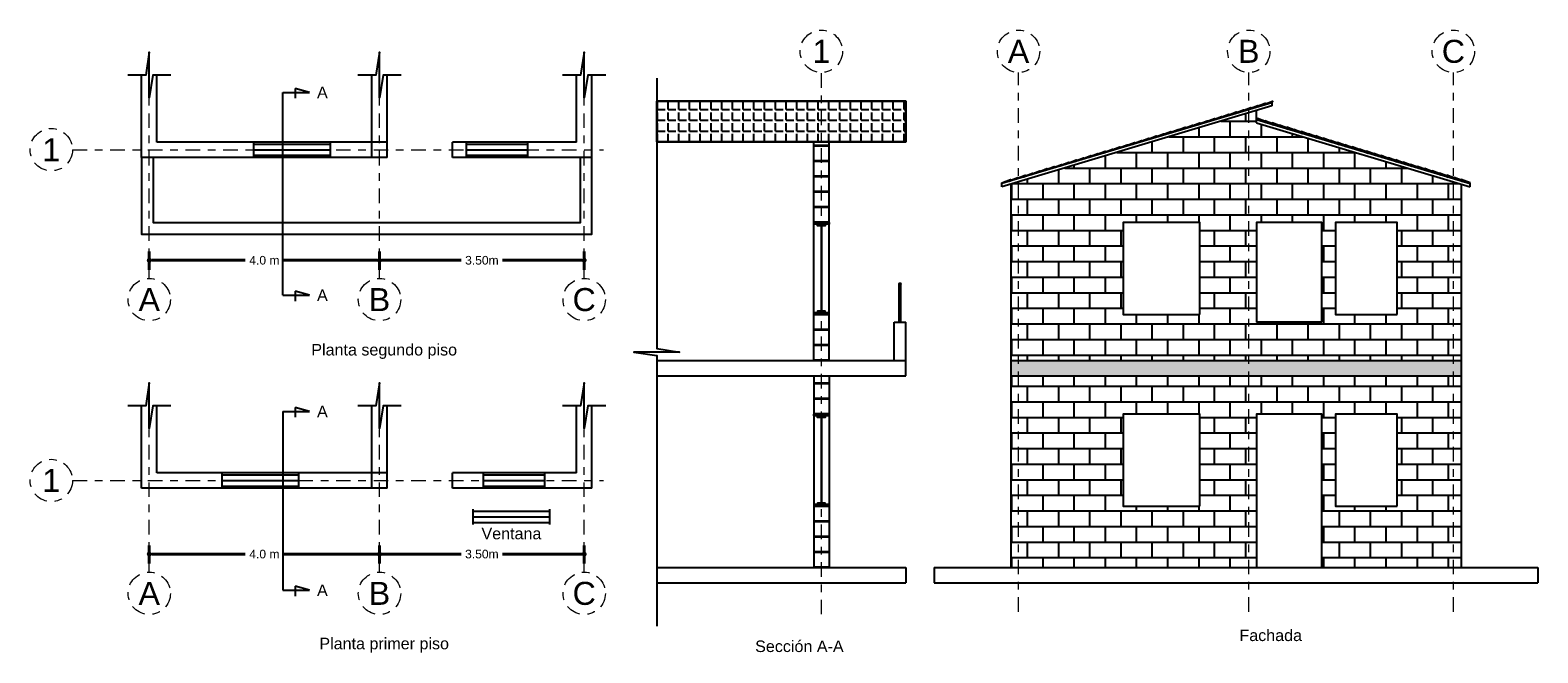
# Model space of a CAD drawing. Header units: metres. Extents: x 2537.7 to 2587, y 872.5 to 891.2.
# Tile 6 of 6: x 2567.4 to 2587, y 883.1 to 891.2. Entities that reach past the tile are written whole.
import ezdxf
from ezdxf.enums import TextEntityAlignment as Align

# ---------------------------------------------------------------- set-up
doc = ezdxf.new("R2010")
doc.units = ezdxf.units.M
doc.header["$LTSCALE"] = 0.01
doc.linetypes.add('CENTER2', pattern=[28.575, 19.05, -3.175, 3.175, -3.175])
for name, color, linetype, lineweight in [('Columnas', 7, 'Continuous', 40), ('Ejes', 7, 'CENTER2', 5), ('Muros', 7, 'Continuous', 25), ('Ventanas', 5, 'Continuous', 25)]:
    doc.layers.add(name, color=color, linetype=linetype, lineweight=lineweight)
doc.styles.get("Standard").update_dxf_attribs({"font": 'arial.ttf'})
doc.dimstyles.new('1-75', dxfattribs={"dimscale": 75, "dimtxt": 0.0015, "dimasz": 0.00085, "dimexe": 0.0015, "dimexo": 0.0015, "dimgap": 0.0008, "dimtad": 0, "dimzin": 4, "dimdsep": 46, "dimtxsty": 'Standard', "dimblk": 'DOT', "dimcen": 0.0009, "dimclrd": 256, "dimclre": 256, "dimclrt": 256, "dimadec": 0, "dimazin": 0, "dimtfac": 1, "dimtofl": 0, "dimtmove": 1, "dimatfit": 2, "dimfxl": 0.0015, "dimtfill": 1, "dimtolj": 1, "dimtzin": 4, "dimlwd": -1, "dimlwe": -1, "dimarcsym": 0})
pattern_1 = [(0, (5e-13, -0.195), (0, 6.985), [5.08, -1.905]), (90, (5e-13, -0.195), (-6.985, 4e-16), [5.08, -1.905])]
pattern_2 = [(0, (0, 0), (0, 6.985), [5.08, -1.905]), (90, (0, 0), (-6.985, 4e-16), [5.08, -1.905])]

# ---------------------------------------------------------------- blocks, each defined once
blk = doc.blocks.new('_DOT')
at = {"color": 0, "linetype": 'ByBlock'}
blk.add_line((-0.5, 0), (-1, 0), dxfattribs=at)
at = {"color": 0, "linetype": 'ByBlock', "const_width": 0.5}
blk.add_lwpolyline([(-0.25, 0, 1), (0.25, 0, 1)], format="xyb", close=True, dxfattribs=at)
blk = doc.blocks.new('*D116')
at = {"layer": 'Columnas', "transparency": 16777216}
for p, q in [((2568.921, 884.249), (2568.921, 884.485)), ((2571.921, 884.249), (2571.921, 884.485)), ((2568.985, 884.372), (2570.171, 884.372)), ((2571.858, 884.372), (2570.672, 884.372))]:
    blk.add_line(p, q, dxfattribs=at)
at = {"layer": 'Defpoints', "color": 0, "transparency": 16777216}
for p in [(2571.921, 884.372), (2568.921, 884.136), (2571.921, 884.136)]:
    blk.add_point(p, dxfattribs=at)
at = {"layer": 'Columnas', "transparency": 16777216, "xscale": 0.06375, "yscale": 0.06375, "zscale": 0.06375, "rotation": 180}
blk.add_blockref('_DOT', (2568.921, 884.372), dxfattribs=at)
at = {"layer": 'Columnas', "transparency": 16777216, "xscale": 0.06375, "yscale": 0.06375, "zscale": 0.06375}
blk.add_blockref('_DOT', (2571.921, 884.372), dxfattribs=at)
at = {"layer": 'Columnas', "transparency": 16777216, "insert": (2570.421, 884.372), "char_height": 0.1125, "attachment_point": 5, "bg_fill": 3, "box_fill_scale": 1.1, "bg_fill_color": 256, "bg_fill_true_color": 13158600, "bg_fill_transparency": 0}
blk.add_mtext('\\A1;4.0 m', dxfattribs=at)
blk = doc.blocks.new('*D117')
at = {"layer": 'Columnas', "transparency": 16777216}
for p, q in [((2571.921, 884.249), (2571.921, 884.485)), ((2574.588, 884.249), (2574.588, 884.485)), ((2571.985, 884.372), (2572.985, 884.372)), ((2574.524, 884.372), (2573.525, 884.372))]:
    blk.add_line(p, q, dxfattribs=at)
at = {"layer": 'Defpoints', "color": 0, "transparency": 16777216}
for p in [(2574.588, 884.372), (2571.921, 884.136), (2574.588, 884.136)]:
    blk.add_point(p, dxfattribs=at)
at = {"layer": 'Columnas', "transparency": 16777216, "xscale": 0.06375, "yscale": 0.06375, "zscale": 0.06375, "rotation": 180}
blk.add_blockref('_DOT', (2571.921, 884.372), dxfattribs=at)
at = {"layer": 'Columnas', "transparency": 16777216, "xscale": 0.06375, "yscale": 0.06375, "zscale": 0.06375}
blk.add_blockref('_DOT', (2574.588, 884.372), dxfattribs=at)
at = {"layer": 'Columnas', "transparency": 16777216, "insert": (2573.255, 884.372), "char_height": 0.1125, "attachment_point": 5, "bg_fill": 3, "box_fill_scale": 1.1, "bg_fill_color": 256, "bg_fill_true_color": 13158600, "bg_fill_transparency": 0}
blk.add_mtext('\\A1;3.50m ', dxfattribs=at)
blk = doc.blocks.new('*D118')
at = {"layer": 'Columnas', "transparency": 16777216}
for p, q in [((2568.921, 888.08), (2568.921, 888.316)), ((2571.921, 888.08), (2571.921, 888.316)), ((2568.985, 888.203), (2570.171, 888.203)), ((2571.858, 888.203), (2570.672, 888.203))]:
    blk.add_line(p, q, dxfattribs=at)
at = {"layer": 'Defpoints', "color": 0, "transparency": 16777216}
for p in [(2571.921, 888.203), (2568.921, 887.967), (2571.921, 887.967)]:
    blk.add_point(p, dxfattribs=at)
at = {"layer": 'Columnas', "transparency": 16777216, "xscale": 0.06375, "yscale": 0.06375, "zscale": 0.06375, "rotation": 180}
blk.add_blockref('_DOT', (2568.921, 888.203), dxfattribs=at)
at = {"layer": 'Columnas', "transparency": 16777216, "xscale": 0.06375, "yscale": 0.06375, "zscale": 0.06375}
blk.add_blockref('_DOT', (2571.921, 888.203), dxfattribs=at)
at = {"layer": 'Columnas', "transparency": 16777216, "insert": (2570.421, 888.203), "char_height": 0.1125, "attachment_point": 5, "bg_fill": 3, "box_fill_scale": 1.1, "bg_fill_color": 256, "bg_fill_true_color": 13158600, "bg_fill_transparency": 0}
blk.add_mtext('\\A1;4.0 m', dxfattribs=at)
blk = doc.blocks.new('*D119')
at = {"layer": 'Columnas', "transparency": 16777216}
for p, q in [((2571.921, 888.08), (2571.921, 888.316)), ((2574.588, 888.08), (2574.588, 888.316)), ((2571.985, 888.203), (2572.985, 888.203)), ((2574.524, 888.203), (2573.525, 888.203))]:
    blk.add_line(p, q, dxfattribs=at)
at = {"layer": 'Defpoints', "color": 0, "transparency": 16777216}
for p in [(2574.588, 888.203), (2571.921, 887.967), (2574.588, 887.967)]:
    blk.add_point(p, dxfattribs=at)
at = {"layer": 'Columnas', "transparency": 16777216, "xscale": 0.06375, "yscale": 0.06375, "zscale": 0.06375, "rotation": 180}
blk.add_blockref('_DOT', (2571.921, 888.203), dxfattribs=at)
at = {"layer": 'Columnas', "transparency": 16777216, "xscale": 0.06375, "yscale": 0.06375, "zscale": 0.06375}
blk.add_blockref('_DOT', (2574.588, 888.203), dxfattribs=at)
at = {"layer": 'Columnas', "transparency": 16777216, "insert": (2573.255, 888.203), "char_height": 0.1125, "attachment_point": 5, "bg_fill": 3, "box_fill_scale": 1.1, "bg_fill_color": 256, "bg_fill_true_color": 13158600, "bg_fill_transparency": 0}
blk.add_mtext('\\A1;3.50m ', dxfattribs=at)

msp = doc.modelspace()

# ---------------------------------------------------------------- hatches: boundary and pattern name
at = {"layer": 'Muros', "true_color": 0x636466}
h = msp.add_hatch(dxfattribs=at)
h.set_pattern_fill('ANGLE', color=251, scale=0.02)
h.set_pattern_definition([(0, (-1.92322, 0), (0, 0.1397), [0.1016, -0.0381]), (90, (-1.92322, 0), (-0.1397, 9e-18), [0.1016, -0.0381])])
h.paths.add_polyline_path([(2577.678, 890.279), (2575.534, 890.279), (2575.534, 889.748), (2577.678, 889.748)])
h.paths.add_polyline_path([(2578.778, 890.279), (2577.678, 890.279), (2577.678, 889.748), (2578.778, 889.748)])
h = msp.add_hatch(dxfattribs=at)
h.set_pattern_fill('AR-B816', color=251, scale=0.001)
h.set_pattern_definition([(0, (-4.74677, 0), (0, 0.2032), []), (90, (-4.74677, 0), (-0.2032, 0.2032), [0.2032, -0.2032])])
h.paths.add_polyline_path([(2583.347, 886.196), (2584.197, 886.196), (2584.197, 884.196), (2586.013, 884.196), (2586.013, 886.696), (2580.147, 886.696), (2580.147, 884.196), (2583.347, 884.196)])
h.paths.add_polyline_path([(2581.609, 884.996), (2581.609, 886.196), (2582.609, 886.196), (2582.609, 884.996)], flags=16)
h.paths.add_polyline_path([(2584.379, 884.996), (2584.379, 886.196), (2585.179, 886.196), (2585.179, 884.996)], flags=16)
h.paths.add_polyline_path([(2586.013, 889.196), (2580.147, 889.196), (2580.147, 886.896), (2586.013, 886.896)])
h.paths.add_polyline_path([(2581.609, 888.696), (2582.609, 888.696), (2582.609, 887.496), (2581.609, 887.496)], flags=16)
h.paths.add_polyline_path([(2583.347, 888.696), (2584.197, 888.696), (2584.197, 887.396), (2583.347, 887.396)], flags=16)
h.paths.add_polyline_path([(2584.379, 888.696), (2585.179, 888.696), (2585.179, 887.496), (2584.379, 887.496)], flags=16)
h.paths.add_polyline_path([(2583.347, 889.996), (2583.347, 890.156), (2580.147, 889.196), (2586.013, 889.196)])
h = msp.add_hatch(dxfattribs=at)
h.set_pattern_fill('AR-CONC', color=251, scale=0.001)
h.set_pattern_definition([(50, (-4.74677, 0), (0.182184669, -0.0159390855), [0.01905, -0.20955]), (355, (-4.74677, 0), (-0.035243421, 0.191056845), [0.01524, -0.167640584]), (100.451445, (-4.73159, -0.00133), (0.146941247, 0.175117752), [0.016190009, -0.178090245]), (46.1842, (-4.74677, 0.0508), (0.27107904, -0.042042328), [0.028575, -0.314325]), (96.635558, (-4.72418, 0.0473), (0.237404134, 0.247426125), [0.024285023, -0.267135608]), (351.184151, (-4.74677, 0.0508), (0.237404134, 0.247426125), [0.022859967, -0.251459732]), (21, (-4.72137, 0.0381), (0.151614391, -0.102265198), [0.01905, -0.20955]), (326, (-4.72137, 0.0381), (0.061802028, 0.184187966), [0.01524, -0.16764]), (71.451445, (-4.70874, 0.02958), (0.213416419, 0.081922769), [0.016190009, -0.178089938]), (37.5, (-4.74677, 0), (0.0030886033, 0.0845550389), [0, -0.165608, 0, -0.17018, 0, -0.168275]), (7.5, (-4.74677, 0), (0.0668196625, 0.1001805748), [0, -0.097028, 0, -0.161798, 0, -0.064135]), (327.5, (-4.80341, 0), (0.1355905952, -0.005728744), [0, -0.0635, 0, -0.19812, 0, -0.26289]), (317.5, (-4.82881, 0), (0.1481291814, 0.025426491), [0, -0.08255, 0, -0.131572, 0, -0.18669])])
h.paths.add_polyline_path([(2580.147, 886.896), (2580.147, 886.696), (2586.013, 886.696), (2586.013, 886.896)])
h = msp.add_hatch(dxfattribs=at)
h.set_pattern_fill('ANGLE', color=251)
h.set_pattern_definition(pattern_2)
h.paths.add_polyline_path([(2579.501, 886.606, -1), (2579.501, 886.596), (2579.701, 886.596, -1), (2579.701, 886.606)])
h = msp.add_hatch(dxfattribs=at)
h.set_pattern_fill('ANGLE', color=251)
h.set_pattern_definition(pattern_2)
h.paths.add_polyline_path([(2579.701, 886.396, -1), (2579.701, 886.406), (2579.501, 886.406, -1), (2579.501, 886.396)])
h = msp.add_hatch(dxfattribs=at)
h.set_pattern_fill('ANGLE', color=251)
h.set_pattern_definition(pattern_2)
h.paths.add_polyline_path([(2579.701, 886.196, -1), (2579.701, 886.206), (2579.501, 886.206, -1), (2579.501, 886.196)])
h = msp.add_hatch(dxfattribs=at)
h.set_pattern_fill('ANGLE', color=251)
h.set_pattern_definition(pattern_2)
h.paths.add_polyline_path([(2579.501, 884.806, -1), (2579.501, 884.796), (2579.701, 884.796, -1), (2579.701, 884.806)])
h = msp.add_hatch(dxfattribs=at)
h.set_pattern_fill('ANGLE', color=251)
h.set_pattern_definition(pattern_2)
h.paths.add_polyline_path([(2579.701, 884.596, -1), (2579.701, 884.606), (2579.501, 884.606, -1), (2579.501, 884.596)])
h = msp.add_hatch(dxfattribs=at)
h.set_pattern_fill('ANGLE', color=251)
h.set_pattern_definition(pattern_2)
h.paths.add_polyline_path([(2579.701, 884.396, -1), (2579.701, 884.406), (2579.501, 884.406, -1), (2579.501, 884.396)])
h = msp.add_hatch(dxfattribs=at)
h.set_pattern_fill('ANGLE', color=251)
h.set_pattern_definition([(0, (-5e-13, 0.6), (0, 6.985), [5.08, -1.905]), (90, (-5e-13, 0.6), (-6.985, 4e-16), [5.08, -1.905])])
h.paths.add_polyline_path([(2579.501, 884.206, -1), (2579.501, 884.196), (2579.701, 884.196, -1), (2579.701, 884.206)])
h = msp.add_hatch(dxfattribs=at)
h.set_pattern_fill('ANGLE', color=251)
h.set_pattern_definition(pattern_2)
h.paths.add_polyline_path([(2579.501, 884.206, -1), (2579.501, 884.196), (2579.701, 884.196, -1), (2579.701, 884.206)])
h = msp.add_hatch(dxfattribs=at)
h.set_pattern_fill('ANGLE', color=251)
h.set_pattern_definition([(0, (0.285, 0), (0, 6.985), [5.08, -1.905]), (90, (0.285, 0), (-6.985, 4e-16), [5.08, -1.905])])
h.paths.add_polyline_path([(2579.986, 883.801), (2579.786, 883.801, -1), (2579.786, 883.791), (2579.986, 883.791, -1)])
h = msp.add_hatch(dxfattribs=at)
h.set_pattern_fill('ANGLE', color=251)
h.set_pattern_definition([(0, (0.301, 0), (0, 6.985), [5.08, -1.905]), (90, (0.301, 0), (-6.985, 4e-16), [5.08, -1.905])])
h.paths.add_polyline_path([(2580.002, 883.801), (2579.802, 883.801, -1), (2579.802, 883.791), (2580.002, 883.791, -1)])
h = msp.add_hatch(dxfattribs=at)
h.set_pattern_fill('ANGLE', color=251)
h.set_pattern_definition([(0, (3.834, 0), (0, 6.985), [5.08, -1.905]), (90, (3.834, 0), (-6.985, 4e-16), [5.08, -1.905])])
h.paths.add_polyline_path([(2583.536, 883.801), (2583.336, 883.801, -1), (2583.336, 883.791), (2583.536, 883.791, -1)])
h = msp.add_hatch(dxfattribs=at)
h.set_pattern_fill('ANGLE', color=251)
h.set_pattern_definition(pattern_1)
h.paths.add_polyline_path([(2579.701, 883.606), (2579.501, 883.606, -1), (2579.501, 883.596), (2579.701, 883.596, -1)])
h = msp.add_hatch(dxfattribs=at)
h.set_pattern_fill('ANGLE', color=251)
h.set_pattern_definition([(0, (9e-13, -0.195), (0, 6.985), [5.08, -1.905]), (90, (9e-13, -0.195), (-6.985, 4e-16), [5.08, -1.905])])
h.paths.add_polyline_path([(2579.701, 883.606), (2579.501, 883.606, -1), (2579.501, 883.596), (2579.701, 883.596, -1)])
h = msp.add_hatch(dxfattribs=at)
h.set_pattern_fill('ANGLE', color=251)
h.set_pattern_definition(pattern_1)
h.paths.add_polyline_path([(2579.701, 883.606), (2579.501, 883.606, -1), (2579.501, 883.596), (2579.701, 883.596, -1)])
h = msp.add_hatch(dxfattribs=at)
h.set_pattern_fill('ANGLE', color=251)
h.set_pattern_definition(pattern_1)
h.paths.add_polyline_path([(2579.701, 883.606), (2579.501, 883.606, -1), (2579.501, 883.596), (2579.701, 883.596, -1)])
h = msp.add_hatch(dxfattribs=at)
h.set_pattern_fill('ANGLE', color=251)
h.set_pattern_definition(pattern_1)
h.paths.add_polyline_path([(2579.701, 883.606), (2579.501, 883.606, -1), (2579.501, 883.596), (2579.701, 883.596, -1)])
h = msp.add_hatch(dxfattribs=at)
h.set_pattern_fill('ANGLE', color=251)
h.set_pattern_definition(pattern_1)
h.paths.add_polyline_path([(2579.701, 883.606), (2579.501, 883.606, -1), (2579.501, 883.596), (2579.701, 883.596, -1)])

# ---------------------------------------------------------------- linework, layer by layer
for points in [[(2569.203, 890.619), (2568.968, 890.619), (2568.921, 890.322), (2568.921, 890.619), (2568.921, 890.917), (2568.875, 890.619), (2568.64, 890.619)], [(2572.203, 890.619), (2571.968, 890.619), (2571.921, 890.322), (2571.921, 890.619), (2571.921, 890.917), (2571.875, 890.619), (2571.64, 890.619)], [(2574.869, 890.619), (2574.635, 890.619), (2574.588, 890.322), (2574.588, 890.619), (2574.588, 890.917), (2574.541, 890.619), (2574.307, 890.619)], [(2575.534, 887.287), (2575.534, 887.053), (2575.831, 887.006), (2575.534, 887.006), (2575.236, 887.006), (2575.534, 886.96), (2575.534, 886.725)], [(2569.203, 886.306), (2568.968, 886.306), (2568.921, 886.009), (2568.921, 886.306), (2568.921, 886.604), (2568.875, 886.306), (2568.64, 886.306)], [(2572.203, 886.306), (2571.968, 886.306), (2571.921, 886.009), (2571.921, 886.306), (2571.921, 886.604), (2571.875, 886.306), (2571.64, 886.306)], [(2574.869, 886.306), (2574.635, 886.306), (2574.588, 886.009), (2574.588, 886.306), (2574.588, 886.604), (2574.541, 886.306), (2574.307, 886.306)]]:
    msp.add_lwpolyline(points)
at = {"layer": 'Ejes', "linetype": 'CENTER2'}
for p, q in [((2568.921, 887.967), (2568.921, 890.917)), ((2571.921, 887.967), (2571.921, 890.917)), ((2574.588, 887.967), (2574.588, 890.917)), ((2577.678, 883.587), (2577.678, 890.652)), ((2580.247, 883.618), (2580.247, 890.652)), ((2583.247, 883.618), (2583.247, 890.652)), ((2585.913, 883.618), (2585.913, 890.652)), ((2567.921, 889.645), (2574.839, 889.645)), ((2568.921, 884.136), (2568.921, 886.604)), ((2571.921, 884.136), (2571.921, 886.604)), ((2574.588, 884.136), (2574.588, 886.604)), ((2567.921, 885.332), (2574.839, 885.332))]:
    msp.add_line(p, q, dxfattribs=at)
at = {"layer": 'Ejes'}
for centre in [(2577.678, 890.928), (2580.247, 890.928), (2583.247, 890.928), (2585.913, 890.928), (2567.645, 889.645), (2568.921, 887.691), (2571.921, 887.691), (2574.588, 887.691), (2567.645, 885.332), (2568.921, 883.86), (2571.921, 883.86), (2574.588, 883.86)]:
    msp.add_circle(centre, 0.276, dxfattribs=at)
at = {"layer": 'Muros'}
for p, q in [((2568.821, 889.545), (2568.821, 890.619)), ((2569.021, 889.745), (2569.021, 890.619)), ((2571.821, 889.545), (2571.821, 890.619)), ((2572.021, 889.545), (2572.021, 890.619)), ((2574.488, 889.745), (2574.488, 890.619)), ((2574.688, 889.545), (2574.688, 890.619)), ((2575.534, 890.579), (2575.534, 887.053)), ((2570.662, 890.392), (2571.007, 890.392)), ((2571.007, 890.392), (2570.822, 890.444)), ((2570.822, 890.444), (2570.822, 890.316)), ((2578.778, 890.279), (2575.534, 890.279)), ((2578.778, 889.748), (2578.778, 890.279)), ((2583.547, 890.258), (2580.031, 889.203)), ((2583.547, 890.216), (2580.031, 889.161)), ((2583.347, 889.996), (2583.347, 890.156)), ((2583.547, 890.258), (2583.547, 890.216)), ((2583.347, 890.038), (2586.13, 889.203)), ((2583.347, 889.996), (2586.13, 889.161)), ((2572.021, 889.745), (2569.021, 889.745)), ((2572.871, 889.545), (2572.871, 889.745)), ((2574.488, 889.745), (2572.871, 889.745)), ((2575.534, 889.748), (2578.778, 889.748)), ((2577.578, 886.896), (2577.578, 889.748)), ((2577.578, 889.706), (2577.778, 889.706)), ((2577.578, 889.696), (2577.778, 889.696)), ((2577.778, 886.896), (2577.778, 889.748)), ((2572.021, 889.545), (2568.821, 889.545)), ((2574.688, 889.545), (2572.871, 889.545)), ((2577.578, 889.506), (2577.778, 889.506)), ((2577.578, 889.496), (2577.778, 889.496)), ((2577.578, 889.306), (2577.778, 889.306)), ((2577.578, 889.296), (2577.778, 889.296)), ((2577.578, 889.106), (2577.778, 889.106)), ((2577.578, 889.096), (2577.778, 889.096)), ((2580.031, 889.161), (2580.031, 889.203)), ((2580.147, 889.196), (2580.147, 884.196)), ((2586.013, 889.196), (2586.013, 884.196)), ((2586.13, 889.161), (2586.13, 889.203)), ((2577.578, 888.906), (2577.778, 888.906)), ((2577.578, 888.896), (2577.778, 888.896)), ((2577.578, 888.706), (2577.778, 888.706)), ((2577.578, 888.696), (2577.778, 888.696)), ((2577.677, 888.654), (2577.677, 887.538)), ((2577.678, 888.654), (2577.678, 887.538)), ((2577.678, 888.654), (2577.678, 887.538)), ((2577.679, 888.654), (2577.679, 887.538)), ((2570.662, 887.748), (2571.007, 887.748)), ((2571.007, 887.748), (2570.822, 887.8)), ((2570.822, 887.8), (2570.822, 887.672)), ((2578.693, 887.396), (2578.693, 887.896)), ((2578.713, 887.396), (2578.713, 887.896)), ((2578.628, 886.896), (2578.628, 887.396)), ((2578.628, 887.396), (2578.778, 887.396)), ((2578.778, 886.896), (2578.778, 887.396)), ((2584.197, 887.396), (2583.347, 887.396)), ((2577.578, 887.306), (2577.778, 887.306)), ((2577.578, 887.296), (2577.778, 887.296)), ((2575.534, 886.96), (2575.534, 883.433)), ((2577.578, 887.106), (2577.778, 887.106)), ((2577.578, 887.096), (2577.778, 887.096)), ((2575.534, 886.896), (2578.778, 886.896)), ((2577.578, 886.906), (2577.778, 886.906)), ((2577.578, 886.896), (2577.778, 886.896)), ((2578.778, 886.696), (2578.778, 886.896)), ((2580.147, 886.896), (2586.013, 886.896)), ((2575.534, 886.696), (2578.778, 886.696)), ((2577.578, 886.696), (2577.578, 884.196)), ((2577.578, 886.606), (2577.778, 886.606)), ((2577.578, 886.596), (2577.778, 886.596)), ((2577.778, 886.696), (2577.778, 884.196)), ((2580.147, 886.696), (2586.013, 886.696)), ((2577.578, 886.406), (2577.778, 886.406)), ((2577.578, 886.396), (2577.778, 886.396)), ((2568.821, 885.232), (2568.821, 886.306)), ((2569.021, 885.432), (2569.021, 886.306)), ((2570.662, 886.232), (2571.007, 886.232)), ((2571.007, 886.232), (2570.822, 886.284)), ((2570.822, 886.284), (2570.822, 886.156)), ((2571.821, 885.232), (2571.821, 886.306)), ((2572.021, 885.232), (2572.021, 886.306)), ((2574.488, 885.432), (2574.488, 886.306)), ((2574.688, 885.232), (2574.688, 886.306)), ((2577.578, 886.206), (2577.778, 886.206)), ((2577.578, 886.206), (2577.778, 886.206)), ((2577.578, 886.196), (2577.778, 886.196)), ((2577.578, 886.196), (2577.778, 886.196)), ((2577.677, 886.154), (2577.677, 885.038)), ((2577.678, 886.154), (2577.678, 885.038)), ((2577.678, 886.154), (2577.678, 885.038)), ((2577.679, 886.154), (2577.679, 885.038)), ((2572.021, 885.432), (2569.021, 885.432)), ((2572.871, 885.232), (2572.871, 885.432)), ((2574.488, 885.432), (2572.871, 885.432)), ((2572.021, 885.232), (2568.821, 885.232)), ((2574.688, 885.232), (2572.871, 885.232)), ((2577.578, 884.806), (2577.778, 884.806)), ((2577.578, 884.796), (2577.778, 884.796)), ((2577.578, 884.606), (2577.778, 884.606)), ((2577.578, 884.596), (2577.778, 884.596)), ((2577.578, 884.406), (2577.778, 884.406)), ((2577.578, 884.396), (2577.778, 884.396)), ((2575.534, 884.196), (2578.778, 884.196)), ((2577.578, 884.206), (2577.778, 884.206)), ((2577.578, 884.196), (2577.778, 884.196)), ((2578.778, 884.196), (2578.778, 883.996)), ((2579.147, 884.196), (2587.013, 884.196)), ((2579.147, 884.196), (2579.147, 883.996)), ((2587.013, 884.196), (2587.013, 883.996)), ((2575.534, 883.996), (2578.778, 883.996)), ((2579.147, 883.996), (2587.013, 883.996)), ((2570.662, 883.9), (2571.007, 883.9)), ((2571.007, 883.9), (2570.822, 883.952)), ((2570.822, 883.952), (2570.822, 883.824))]:
    msp.add_line(p, q, dxfattribs=at)
for points in [[(2575.534, 890.279), (2578.778, 890.279), (2578.778, 889.748), (2575.534, 889.748)], [(2583.443, 890.235), (2583.557, 890.279), (2583.557, 890.271), (2583.443, 890.227)], [(2582.78, 890.036), (2582.893, 890.08), (2582.893, 890.072), (2582.78, 890.028)], [(2582.874, 890.065), (2582.988, 890.109), (2582.988, 890.1), (2582.874, 890.057)], [(2582.969, 890.093), (2583.083, 890.137), (2583.083, 890.129), (2582.969, 890.085)], [(2583.064, 890.122), (2583.178, 890.165), (2583.178, 890.157), (2583.064, 890.114)], [(2583.159, 890.15), (2583.273, 890.194), (2583.273, 890.186), (2583.159, 890.142)], [(2583.254, 890.178), (2583.367, 890.222), (2583.367, 890.214), (2583.254, 890.17)], [(2583.348, 890.207), (2583.462, 890.251), (2583.462, 890.243), (2583.348, 890.199)], [(2582.116, 889.837), (2582.23, 889.881), (2582.23, 889.873), (2582.116, 889.829)], [(2582.211, 889.866), (2582.325, 889.909), (2582.325, 889.901), (2582.211, 889.858)], [(2582.306, 889.894), (2582.419, 889.938), (2582.419, 889.93), (2582.306, 889.886)], [(2582.4, 889.923), (2582.514, 889.966), (2582.514, 889.958), (2582.4, 889.914)], [(2582.495, 889.951), (2582.609, 889.995), (2582.609, 889.987), (2582.495, 889.943)], [(2582.59, 889.979), (2582.704, 890.023), (2582.704, 890.015), (2582.59, 889.971)], [(2582.685, 890.008), (2582.799, 890.052), (2582.799, 890.044), (2582.685, 890)], [(2583.475, 890.008), (2583.362, 890.052), (2583.362, 890.044), (2583.475, 890)], [(2583.57, 889.979), (2583.456, 890.023), (2583.456, 890.015), (2583.57, 889.971)], [(2583.665, 889.951), (2583.551, 889.995), (2583.551, 889.987), (2583.665, 889.943)], [(2583.76, 889.923), (2583.646, 889.966), (2583.646, 889.958), (2583.76, 889.914)], [(2583.855, 889.894), (2583.741, 889.938), (2583.741, 889.93), (2583.855, 889.886)], [(2583.949, 889.866), (2583.836, 889.909), (2583.836, 889.901), (2583.949, 889.858)], [(2584.044, 889.837), (2583.93, 889.881), (2583.93, 889.873), (2584.044, 889.829)], [(2581.547, 889.667), (2581.661, 889.71), (2581.661, 889.702), (2581.547, 889.659)], [(2581.642, 889.695), (2581.756, 889.739), (2581.756, 889.731), (2581.642, 889.687)], [(2581.737, 889.723), (2581.851, 889.767), (2581.851, 889.759), (2581.737, 889.715)], [(2581.832, 889.752), (2581.945, 889.796), (2581.945, 889.788), (2581.832, 889.744)], [(2581.926, 889.78), (2582.04, 889.824), (2582.04, 889.816), (2581.926, 889.772)], [(2582.021, 889.809), (2582.135, 889.853), (2582.135, 889.845), (2582.021, 889.801)], [(2584.139, 889.809), (2584.025, 889.853), (2584.025, 889.845), (2584.139, 889.801)], [(2584.234, 889.78), (2584.12, 889.824), (2584.12, 889.816), (2584.234, 889.772)], [(2584.329, 889.752), (2584.215, 889.796), (2584.215, 889.788), (2584.329, 889.744)], [(2584.423, 889.723), (2584.31, 889.767), (2584.31, 889.759), (2584.423, 889.715)], [(2584.518, 889.695), (2584.404, 889.739), (2584.404, 889.731), (2584.518, 889.687)], [(2584.613, 889.667), (2584.499, 889.71), (2584.499, 889.702), (2584.613, 889.659)], [(2580.884, 889.467), (2580.998, 889.511), (2580.998, 889.503), (2580.884, 889.459)], [(2580.979, 889.496), (2581.092, 889.54), (2581.092, 889.532), (2580.979, 889.488)], [(2581.073, 889.524), (2581.187, 889.568), (2581.187, 889.56), (2581.073, 889.516)], [(2581.168, 889.553), (2581.282, 889.597), (2581.282, 889.589), (2581.168, 889.545)], [(2581.263, 889.581), (2581.377, 889.625), (2581.377, 889.617), (2581.263, 889.573)], [(2581.358, 889.61), (2581.472, 889.654), (2581.472, 889.645), (2581.358, 889.602)], [(2581.452, 889.638), (2581.566, 889.682), (2581.566, 889.674), (2581.452, 889.63)], [(2584.708, 889.638), (2584.594, 889.682), (2584.594, 889.674), (2584.708, 889.63)], [(2584.803, 889.61), (2584.689, 889.654), (2584.689, 889.645), (2584.803, 889.602)], [(2584.897, 889.581), (2584.783, 889.625), (2584.783, 889.617), (2584.897, 889.573)], [(2584.992, 889.553), (2584.878, 889.597), (2584.878, 889.589), (2584.992, 889.545)], [(2585.087, 889.524), (2584.973, 889.568), (2584.973, 889.56), (2585.087, 889.516)], [(2585.182, 889.496), (2585.068, 889.54), (2585.068, 889.532), (2585.182, 889.488)], [(2585.276, 889.467), (2585.163, 889.511), (2585.163, 889.503), (2585.276, 889.459)], [(2580.22, 889.268), (2580.334, 889.312), (2580.334, 889.304), (2580.22, 889.26)], [(2580.315, 889.297), (2580.429, 889.341), (2580.429, 889.333), (2580.315, 889.289)], [(2580.41, 889.325), (2580.524, 889.369), (2580.524, 889.361), (2580.41, 889.317)], [(2580.505, 889.354), (2580.618, 889.398), (2580.618, 889.39), (2580.505, 889.346)], [(2580.599, 889.382), (2580.713, 889.426), (2580.713, 889.418), (2580.599, 889.374)], [(2580.694, 889.411), (2580.808, 889.454), (2580.808, 889.446), (2580.694, 889.403)], [(2580.789, 889.439), (2580.903, 889.483), (2580.903, 889.475), (2580.789, 889.431)], [(2585.371, 889.439), (2585.257, 889.483), (2585.257, 889.475), (2585.371, 889.431)], [(2585.466, 889.411), (2585.352, 889.454), (2585.352, 889.446), (2585.466, 889.403)], [(2585.561, 889.382), (2585.447, 889.426), (2585.447, 889.418), (2585.561, 889.374)], [(2585.656, 889.354), (2585.542, 889.398), (2585.542, 889.39), (2585.656, 889.346)], [(2585.75, 889.325), (2585.637, 889.369), (2585.637, 889.361), (2585.75, 889.317)], [(2585.845, 889.297), (2585.731, 889.341), (2585.731, 889.333), (2585.845, 889.289)], [(2585.94, 889.268), (2585.826, 889.312), (2585.826, 889.304), (2585.94, 889.26)], [(2580.031, 889.212), (2580.144, 889.255), (2580.144, 889.247), (2580.031, 889.203)], [(2580.125, 889.24), (2580.239, 889.284), (2580.239, 889.276), (2580.125, 889.232)], [(2586.035, 889.24), (2585.921, 889.284), (2585.921, 889.276), (2586.035, 889.232)], [(2586.13, 889.212), (2586.016, 889.255), (2586.016, 889.247), (2586.13, 889.203)], [(2577.578, 888.696), (2577.778, 888.696), (2577.778, 888.675), (2577.578, 888.675)], [(2577.628, 888.675), (2577.728, 888.675), (2577.728, 888.654), (2577.628, 888.654)], [(2577.628, 887.517), (2577.728, 887.517), (2577.728, 887.538), (2577.628, 887.538)], [(2577.578, 887.496), (2577.778, 887.496), (2577.778, 887.517), (2577.578, 887.517)], [(2577.578, 886.196), (2577.778, 886.196), (2577.778, 886.175), (2577.578, 886.175)], [(2577.628, 886.175), (2577.728, 886.175), (2577.728, 886.154), (2577.628, 886.154)], [(2577.578, 884.996), (2577.778, 884.996), (2577.778, 885.017), (2577.578, 885.017)], [(2577.628, 885.017), (2577.728, 885.017), (2577.728, 885.038), (2577.628, 885.038)]]:
    msp.add_lwpolyline(points, close=True, dxfattribs=at)
for points in [[(2568.821, 889.545), (2568.821, 888.545), (2574.688, 888.545), (2574.688, 889.545)], [(2568.971, 889.545), (2568.971, 888.695), (2574.538, 888.695), (2574.538, 889.545)]]:
    msp.add_lwpolyline(points, dxfattribs=at)
msp.add_circle((2578.703, 887.896), 0.01, dxfattribs=at)
for centre, start, end in [((2577.578, 889.701), 270, 90), ((2577.578, 889.501), 270, 90), ((2577.578, 889.301), 270, 90), ((2577.778, 889.301), 90, 270), ((2577.578, 889.101), 270, 90), ((2577.778, 889.101), 90, 270), ((2577.578, 888.901), 270, 90), ((2577.778, 888.901), 90, 270), ((2577.578, 888.701), 270, 90), ((2577.778, 888.701), 90, 270), ((2577.578, 887.301), 270, 90), ((2577.778, 887.301), 90, 270), ((2577.578, 887.101), 270, 90), ((2577.778, 887.101), 90, 270), ((2577.578, 886.901), 270, 90), ((2577.778, 886.901), 90, 270), ((2577.578, 886.601), 270, 90), ((2577.778, 886.601), 90, 270), ((2577.578, 886.401), 270, 90), ((2577.778, 886.401), 90, 270), ((2577.578, 886.201), 270, 90), ((2577.578, 886.201), 270, 90), ((2577.778, 886.201), 90, 270), ((2577.778, 886.201), 90, 270), ((2577.578, 884.801), 270, 90), ((2577.778, 884.801), 90, 270), ((2577.578, 884.601), 270, 90), ((2577.778, 884.601), 90, 270), ((2577.578, 884.401), 270, 90), ((2577.778, 884.401), 90, 270), ((2577.578, 884.201), 270, 90), ((2577.778, 884.201), 90, 270)]:
    msp.add_arc(centre, 0.005, start, end, dxfattribs=at)
at = {"layer": 'Ventanas'}
for p, q in [((2570.284, 889.545), (2570.284, 889.745)), ((2570.284, 889.718), (2571.284, 889.718)), ((2571.284, 889.545), (2571.284, 889.745)), ((2573.054, 889.545), (2573.054, 889.745)), ((2573.054, 889.545), (2573.054, 889.745)), ((2573.054, 889.718), (2573.854, 889.718)), ((2573.854, 889.545), (2573.854, 889.745)), ((2570.284, 889.645), (2571.284, 889.645)), ((2570.284, 889.572), (2571.284, 889.572)), ((2573.054, 889.645), (2573.854, 889.645)), ((2573.054, 889.572), (2573.854, 889.572)), ((2569.871, 885.232), (2569.871, 885.432)), ((2569.871, 885.405), (2570.871, 885.405)), ((2570.871, 885.232), (2570.871, 885.432)), ((2573.276, 885.232), (2573.276, 885.432)), ((2573.276, 885.232), (2573.276, 885.432)), ((2573.276, 885.405), (2574.076, 885.405)), ((2574.076, 885.232), (2574.076, 885.432)), ((2569.871, 885.332), (2570.871, 885.332)), ((2569.871, 885.259), (2570.871, 885.259)), ((2573.276, 885.332), (2574.076, 885.332)), ((2573.276, 885.259), (2574.076, 885.259)), ((2573.14, 884.757), (2573.14, 884.957)), ((2573.14, 884.93), (2574.14, 884.93)), ((2573.14, 884.857), (2574.14, 884.857)), ((2573.14, 884.785), (2574.14, 884.785)), ((2574.14, 884.757), (2574.14, 884.957))]:
    msp.add_line(p, q, dxfattribs=at)
for points in [[(2582.609, 887.496), (2582.609, 888.696), (2581.609, 888.696), (2581.609, 887.496)], [(2585.179, 887.496), (2585.179, 888.696), (2584.379, 888.696), (2584.379, 887.496)], [(2582.609, 884.996), (2582.609, 886.196), (2581.609, 886.196), (2581.609, 884.996)], [(2585.179, 884.996), (2585.179, 886.196), (2584.379, 886.196), (2584.379, 884.996)]]:
    msp.add_lwpolyline(points, close=True, dxfattribs=at)
for points in [[(2584.197, 887.396), (2584.197, 888.696), (2583.347, 888.696), (2583.347, 887.396)], [(2584.197, 884.196), (2584.197, 886.196), (2583.347, 886.196), (2583.347, 884.196)]]:
    msp.add_lwpolyline(points, dxfattribs=at)

# ---------------------------------------------------------------- texts
at = {"layer": 'Ejes'}
for s, height, p in [('1', 0.3, (2577.678, 890.928)), ('A', 0.3, (2580.247, 890.928)), ('B', 0.3, (2583.247, 890.928)), ('C', 0.3, (2585.913, 890.928)), ('A', 0.15, (2571.177, 890.392)), ('1', 0.3, (2567.645, 889.645)), ('A', 0.3, (2568.921, 887.691)), ('A', 0.15, (2571.177, 887.748)), ('B', 0.3, (2571.921, 887.691)), ('C', 0.3, (2574.588, 887.691)), ('Planta segundo piso', 0.15, (2571.982, 887.037)), ('A', 0.15, (2571.177, 886.232)), ('1', 0.3, (2567.645, 885.332)), ('Ventana', 0.15, (2573.64, 884.64)), ('A', 0.3, (2568.921, 883.86)), ('B', 0.3, (2571.921, 883.86)), ('C', 0.3, (2574.588, 883.86)), ('A', 0.15, (2571.177, 883.9)), ('Fachada', 0.15, (2583.533, 883.313)), ('Planta primer piso', 0.15, (2571.982, 883.206)), ('Sección A-A', 0.15, (2577.392, 883.17))]:
    msp.add_text(s, height=height, dxfattribs=at).set_placement(p, align=Align.MIDDLE_CENTER)

# ---------------------------------------------------------------- next in the draw order: dimensions: what is measured, and where the dimension line sits
at = {"layer": 'Columnas'}
for base, p1, p2, picture, middle in [((2571.921, 888.203), (2568.921, 887.967), (2571.921, 887.967), '*D118', (2570.421, 888.203)), ((2571.921, 884.372), (2568.921, 884.136), (2571.921, 884.136), '*D116', (2570.421, 884.372))]:
    dim = msp.add_linear_dim(base=base, p1=p1, p2=p2, text='4.0 m', dimstyle='1-75', dxfattribs=at)
    dim.commit()
    dim.dimension.update_dxf_attribs({"geometry": picture, "text_midpoint": middle})

# ---------------------------------------------------------------- next in the draw order: linework, layer by layer
at = {"layer": 'Muros'}
for p, q in [((2570.662, 887.748), (2570.662, 890.392)), ((2570.662, 886.232), (2570.662, 883.9))]:
    msp.add_line(p, q, dxfattribs=at)

# ---------------------------------------------------------------- next in the draw order: dimensions: what is measured, and where the dimension line sits
at = {"layer": 'Columnas'}
for base, p1, p2, picture, middle in [((2574.588, 888.203), (2571.921, 887.967), (2574.588, 887.967), '*D119', (2573.255, 888.203)), ((2574.588, 884.372), (2571.921, 884.136), (2574.588, 884.136), '*D117', (2573.255, 884.372))]:
    dim = msp.add_linear_dim(base=base, p1=p1, p2=p2, text='3.50m ', dimstyle='1-75', dxfattribs=at)
    dim.commit()
    dim.dimension.update_dxf_attribs({"geometry": picture, "text_midpoint": middle})

doc.saveas('drawing.dxf')
